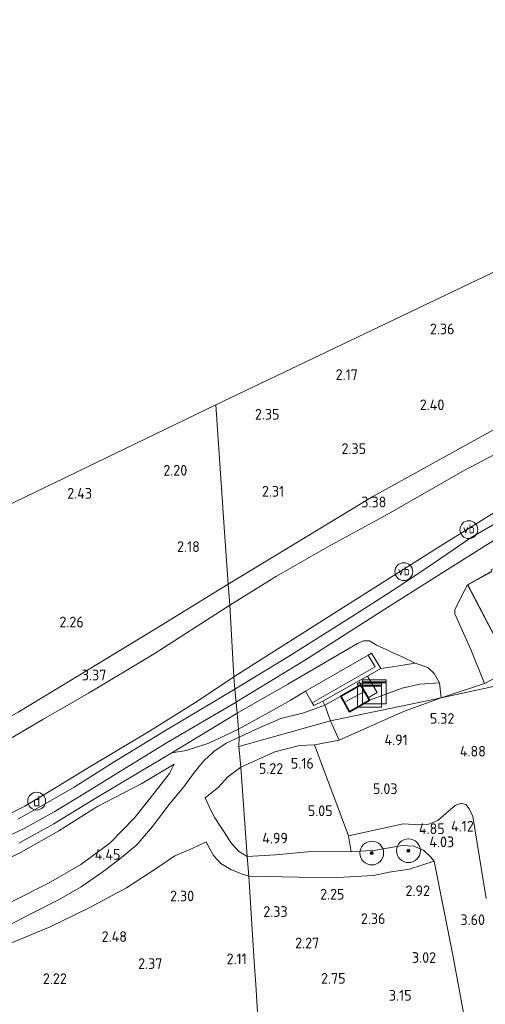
# Model space of a CAD drawing. Extents: x 141961 to 144947, y 416202 to 417778.
# Tile 22 of 122: x 142241 to 142319, y 417088 to 417254. Entities that reach past the tile are written whole.
import ezdxf
from ezdxf.enums import TextEntityAlignment as Align
from ezdxf.lldxf.tags import DXFTag

# ---------------------------------------------------------------- set-up
doc = ezdxf.new("R2010")
doc.units = 0
for name, color, linetype, lineweight in [('B-ME-GR-BOOM-S', 90, 'Continuous', 25), ('B-ME-GR-GRAS-GV', 60, 'Continuous', 13), ('B-ME-GR-STRUIK-GV', 90, 'Continuous', 13), ('B-ME-GW-TALUD_KRUIN-G', 90, 'Continuous', 18), ('B-ME-GW-TALUD_TEEN-G', 90, 'Continuous', 18), ('B-ME-IE-MEUBILAIR_DIJKPAAL-S', 7, 'Continuous', 25), ('B-ME-IE-MEUBILAIR_WEGMEUBILAIR-S', 7, 'Continuous', 25), ('B-ME-IE-MEUBILAIR_WEGMEUBILAIR_SPEELTOESTEL-GV', 7, 'Continuous', 18), ('B-ME-IE-TERREINAFSCHEIDING_KUNSTMATIG_HEKWERK-G', 20, 'IE-TERREINAFSCHEIDING-KUNSTMATIG', 18), ('B-ME-KG-GRENS_OPNAME-G', 210, 'KG-OPNAME', 18), ('B-ME-KG-KADASTRAAL_DAKRAND-G', 170, 'Continuous', 18), ('B-ME-KG-KADASTRAAL_NOK-G', 10, 'Continuous', 18), ('B-ME-OG-BEBOUWING_HORECA-GV', 7, 'Continuous', 18), ('B-ME-OG-BEBOUWING_SCHUUR-GV', 7, 'Continuous', 35), ('B-ME-OG-HOOGTEPUNT-S', 7, 'Continuous', 25), ('B-ME-OG-TERREIN_GROEN_TUIN-GV', 7, 'Continuous', 18), ('B-ME-VH-VERHARDING_ASFALT-GV', 252, 'Continuous', 18), ('B-ME-VH-VERHARDING_HALFVERHARDING-GV', 252, 'Continuous', 18), ('B-ME-VH-VERHARDING_HOUTSNIPPERS-GV', 252, 'Continuous', 18), ('B-ME-VH-VERHARDING_STRAATBAKSTEEN-GV', 252, 'Continuous', 18), ('B-ME-VW-VERKEERSTEKEN_DRAAGCONSTRUCTIE-S', 7, 'Continuous', 25), ('B-ME-WH-WINTERBED-G', 150, 'WH-WINTERBED', 18)]:
    doc.layers.add(name, color=color, linetype=linetype, lineweight=lineweight)
doc.styles.add('NLCS-ISO', font='NLCS-ISO.ttf')
doc.styles.add('NLCS-ISO-ANNOTATIVE-T18', font='NLCS-ISO.ttf', dxfattribs={"height": 1.8})
doc.styles.get("Standard").update_dxf_attribs({"font": 'arial.ttf'})
doc.linetypes.add('IE-TERREINAFSCHEIDING-KUNSTMATIG', pattern='A,4,[82,NLCS.SHX,S=0.75,R=90,X=0,Y=0],4,-2', length=10)
tags = doc.linetypes.add('KG-OPNAME', pattern='A,5.5,-2,["O",Standard,S=1.8,R=0,X=-0.5,Y=-0.9],-2,5.5,-2,[5,NLCS.SHX,S=0.75,R=0,X=0,Y=0],-2', length=19).pattern_tags.tags
tags[6] = DXFTag(74, 10)
tags = doc.linetypes.add('WH-WINTERBED', pattern='A,6,-3.5,["WB",Standard,S=1.8,R=0,X=-1.5,Y=-0.9],-3.5,6,-3.5,6,-3.5,6,-3.5,6,-3.5', length=51).pattern_tags.tags
tags[6] = DXFTag(74, 10)

# ---------------------------------------------------------------- blocks, each defined once
blk = doc.blocks.new('SAL-HOOGTELABEL-SO')
at = {"color": 0, "linetype": 'ByBlock', "lineweight": -2, "style": 'NLCS-ISO-ANNOTATIVE-T18'}
blk.add_attdef('HOOGTE', text='', height=1.8, dxfattribs=at).set_placement((2.79, 0), align=Align.RIGHT)
blk = doc.blocks.new('SGR-BOOM_01-SO')
at = {"linetype": 'ByBlock', "lineweight": 18}
h = blk.add_hatch(color=0, dxfattribs=at)
h.dxf.hatch_style = 1
edge = h.paths.add_edge_path()
edge.add_arc((0, 0), 0.25, 0, 360)
at = {"color": 0, "linetype": 'ByBlock', "lineweight": 18}
for radius in [2, 0.25]:
    blk.add_circle((0, 0), radius, dxfattribs=at)
blk = doc.blocks.new('SKL-DATA_KAST-SO')
at = {"color": 0, "linetype": 'ByBlock', "lineweight": 18}
for points in [[(-2, 2), (2, 2), (2, 1.68), (-2, 1.68)], [(-2, 1.52), (2, 1.52), (2, -2), (-2, -2)]]:
    blk.add_lwpolyline(points, close=True, dxfattribs=at)
blk = doc.blocks.new('SIE-DIJKPAAL-SO')
at = {"color": 0, "linetype": 'ByBlock', "lineweight": 18}
blk.add_circle((0, 0), 1.5, dxfattribs=at)
at = {"color": 0, "linetype": 'ByBlock', "lineweight": 18, "style": 'NLCS-ISO'}
blk.add_text('d', height=1.8, dxfattribs=at).set_placement((0, 0), align=Align.MIDDLE_CENTER)
blk = doc.blocks.new('SIE-WEG_PAAL_VERKEERSBORD-SO')
at = {"color": 0, "linetype": 'ByBlock', "lineweight": 18}
blk.add_circle((0, 0), 1.5, dxfattribs=at)
at = {"color": 0, "linetype": 'ByBlock', "lineweight": 18, "style": 'NLCS-ISO'}
blk.add_text('vb', height=1.5, dxfattribs=at).set_placement((0, 0.13), align=Align.MIDDLE_CENTER)

msp = doc.modelspace()

# ---------------------------------------------------------------- linework, layer by layer
at = {"layer": 'B-ME-GR-GRAS-GV'}
for points in [[(142300.02, 417173.54, 3.55), (142275.68, 417158.8, 3.28), (142274.98, 417168.39, 2.52), (142273.58, 417189.01, 2.21), (142360.18, 417230.32, 3.63), (142384.03, 417236.22, 4.1), (142385.16, 417229.59, 4.18), (142385.72, 417219.42, 4.5), (142384.36, 417217.76, 4.21), (142382.96, 417214.54, 4.22), (142382.04, 417211.68, 4.23), (142379.79, 417209.74, 4.19), (142369.9, 417206.33, 4.2), (142354.36, 417200.9, 3.99), (142346.92, 417197.8, 4.09), (142338.51, 417193.9, 3.83), (142320.35, 417184.78, 3.79)], [(142283.78, 417160.13, 3.38), (142275.93, 417155.25, 3.37), (142275.68, 417158.8, 3.28), (142300.02, 417173.54, 3.55), (142320.35, 417184.78, 3.79), (142338.51, 417193.9, 3.83), (142346.92, 417197.8, 4.09), (142365.96, 417197.86, 7.08), (142366.07, 417197.23, 7.07), (142366.61, 417193.86, 7.02), (142354.02, 417193.59, 5.12), (142349.14, 417193.33, 4.51), (142345.59, 417192.62, 4.15), (142341.59, 417191.05, 4.14), (142329.27, 417185.25, 3.97), (142315.16, 417177.82, 3.94), (142302.91, 417170.81, 3.7), (142292.44, 417165.07, 3.55)], [(142293.98, 417154.19, 7.52), (142276.64, 417143.19, 7.6), (142275.93, 417155.25, 3.37), (142283.78, 417160.13, 3.38), (142292.44, 417165.07, 3.55), (142302.91, 417170.81, 3.7), (142315.16, 417177.82, 3.94), (142329.27, 417185.25, 3.97), (142341.59, 417191.05, 4.14), (142345.59, 417192.62, 4.15), (142349.14, 417193.33, 4.51), (142354.02, 417193.59, 5.12), (142366.61, 417193.86, 7.02), (142366.73, 417192.77, 7.46), (142341.89, 417182.02, 7.32), (142331.07, 417176.9, 7.39), (142321.09, 417171.25, 7.39), (142311.33, 417165.18, 7.43)], [(142286.09, 417146.81, 7.53), (142276.78, 417141.12, 7.55), (142276.64, 417143.19, 7.6), (142293.98, 417154.19, 7.52), (142311.33, 417165.18, 7.43), (142321.09, 417171.25, 7.39), (142331.07, 417176.9, 7.39), (142341.89, 417182.02, 7.32), (142366.73, 417192.77, 7.46), (142369.56, 417193.97, 7.35), (142369.89, 417192.89, 7.39), (142361.25, 417188.58, 7.42), (142348.92, 417183.13, 7.36), (142338.68, 417178.67, 7.35), (142332.83, 417175.83, 7.37), (142327.87, 417173.24, 7.39), (142322.3, 417169.96, 7.41), (142316.59, 417166.67, 7.39), (142309.62, 417161.88, 7.35), (142303.46, 417157.79, 7.39), (142296.45, 417153.3, 7.52)], [(142289.82, 417138.85, 7.26), (142290.11, 417138.35, 7.24), (142291.59, 417139.13, 7.14), (142291.96, 417138.45, 7.09), (142288.41, 417137.15, 7.35), (142284.53, 417136.19, 7.31), (142280.24, 417134.33, 7.39), (142277.49, 417133.06, 7.2), (142277.38, 417134.41, 7.41), (142282.41, 417137.15, 7.4), (142286.12, 417139.21, 7.36), (142288.71, 417140.79, 7.33)], [(142292.92, 417135.79, 6.54), (142277.46, 417131.48, 6.65), (142277.49, 417133.06, 7.2), (142280.24, 417134.33, 7.39), (142284.53, 417136.19, 7.31), (142288.41, 417137.15, 7.35), (142291.96, 417138.45, 7.09)], [(142283.53, 417130.58, 5.39), (142277.82, 417128, 5.49), (142277.46, 417131.48, 6.65), (142292.92, 417135.79, 6.54), (142294.36, 417132.52, 5.36), (142290.2, 417131.77, 5.3), (142287.7, 417131.63, 5.4)], [(142245.4, 417108.45, 4.29), (142239.06, 417105.25, 4.3), (142233.12, 417102.78, 4.3), (142226.58, 417101.05, 4.3), (142220.7, 417100.49, 4.44), (142216.31, 417100.97, 4.52), (142216.57, 417108.09, 7.5), (142219.94, 417107.23, 7.39), (142222.54, 417107.17, 7.36), (142228.11, 417108.32, 7.45), (142231.94, 417109.6, 7.51), (142235.45, 417111.05, 7.46), (142240.81, 417113.66, 7.42), (142247.14, 417117.3, 7.34), (142253.57, 417121.33, 7.42), (142261.15, 417125.25, 7.32), (142266.55, 417128.49, 7.11), (142265.78, 417126.91, 6.81), (142263.37, 417123.84, 6.05), (142259.96, 417119.54, 5.3), (142255.77, 417115.21, 4.59), (142250.86, 417111.61, 4.29)], [(142308.53, 417114.03, 4.44), (142309.73, 417112.88, 4.12), (142310.33, 417112.19, 3.96), (142306.17, 417110.81, 3.17), (142302.79, 417110.3, 3.07), (142300.11, 417109.73, 2.83), (142293.1, 417109.35, 2.63), (142279.14, 417109.63, 2.49), (142278.84, 417112.98, 5.03), (142283.62, 417113.22, 4.88), (142289.68, 417113.82, 4.92), (142296.35, 417113.76, 4.83), (142300.52, 417114, 4.82), (142304.99, 417114.82, 4.56), (142306.9, 417114.72, 4.49)], [(142310.33, 417112.19, 3.96), (142313.52, 417096.06, 3.53), (142318.3, 417070.23, 3.33), (142315.52, 417072.85, 3.34), (142307.97, 417071.03, 3.2), (142305.45, 417070.54, 3), (142304.56, 417072.24, 2.86), (142299, 417071.33, 2.88), (142299.17, 417069.6, 2.93), (142285.2, 417067.16, 2.91), (142281.85, 417066.43, 2.98), (142281.26, 417075.76, 2.66), (142280.85, 417083.45, 2.45), (142280.62, 417085.77, 2.8), (142280.59, 417086.75, 3), (142280.31, 417091.4, 2.9), (142280.07, 417095.24, 2.37), (142279.14, 417109.63, 2.49), (142293.1, 417109.35, 2.63), (142300.11, 417109.73, 2.83), (142302.79, 417110.3, 3.07), (142306.17, 417110.81, 3.17)]]:
    msp.add_polyline3d(points, close=True, dxfattribs=at)
for points in [[(142219.35, 417162.79, 2.39), (142273.58, 417189.01, 2.21), (142274.98, 417168.39, 2.52), (142275.68, 417158.8, 3.28), (142263.73, 417151.43, 3.27), (142250.72, 417143.56, 3.28), (142240.33, 417137.23, 3.29)], [(142240.33, 417137.23, 3.29), (142250.72, 417143.56, 3.28), (142263.73, 417151.43, 3.27), (142275.68, 417158.8, 3.28), (142275.93, 417155.25, 3.37), (142263.2, 417147.08, 3.46), (142252.18, 417140.43, 3.57), (142244.49, 417135.99, 3.49), (142239.02, 417132.81, 3.45)], [(142239.02, 417132.81, 3.45), (142244.49, 417135.99, 3.49), (142252.18, 417140.43, 3.57), (142263.2, 417147.08, 3.46), (142275.93, 417155.25, 3.37), (142276.64, 417143.19, 7.6), (142270.52, 417139.1, 7.62), (142262.41, 417134.05, 7.54), (142251.84, 417127.72, 7.59), (142246.77, 417124.61, 7.56), (142241.41, 417121.41, 7.61), (142238.24, 417119.78, 7.61)], [(142238.24, 417119.78, 7.61), (142241.41, 417121.41, 7.61), (142246.77, 417124.61, 7.56), (142251.84, 417127.72, 7.59), (142262.41, 417134.05, 7.54), (142270.52, 417139.1, 7.62), (142276.64, 417143.19, 7.6), (142276.78, 417141.12, 7.55), (142265.39, 417134.33, 7.55), (142256.48, 417128.89, 7.58), (142249.74, 417124.63, 7.46), (142244.46, 417121.59, 7.47), (142240.27, 417119.23, 7.46)], [(142240.44, 417115.2, 7.52), (142246.32, 417118.48, 7.55), (142253.01, 417122.55, 7.47), (142261.1, 417127.39, 7.45), (142266.17, 417130.43, 7.43), (142268.62, 417130.82, 7.34), (142272.43, 417132.03, 7.42), (142277.38, 417134.41, 7.41), (142277.49, 417133.06, 7.2), (142275.33, 417132.05, 7.4), (142273.27, 417130.63, 7.4), (142271.54, 417128.99, 7.41), (142270.01, 417127.14, 7.16), (142268.23, 417124.68, 6.74), (142265.91, 417121.93, 6.48), (142262.95, 417118, 5.57), (142260.3, 417114.94, 5.06), (142257.35, 417112.52, 4.68), (142254.4, 417110.28, 4.44), (142250.92, 417107.84, 4.24), (142247.19, 417105.74, 4.17), (142242.88, 417103.55, 4.16), (142237.89, 417100.96, 4.12)], [(142237.89, 417100.96, 4.12), (142242.88, 417103.55, 4.16), (142247.19, 417105.74, 4.17), (142250.92, 417107.84, 4.24), (142254.4, 417110.28, 4.44), (142257.35, 417112.52, 4.68), (142260.3, 417114.94, 5.06), (142262.95, 417118, 5.57), (142265.91, 417121.93, 6.48), (142268.23, 417124.68, 6.74), (142270.01, 417127.14, 7.16), (142271.54, 417128.99, 7.41), (142273.27, 417130.63, 7.4), (142275.33, 417132.05, 7.4), (142277.49, 417133.06, 7.2), (142277.46, 417131.48, 6.65), (142277.82, 417128, 5.49), (142275.62, 417126.37, 5.42), (142274, 417124.55, 5.42), (142271.82, 417122.82, 5.24), (142272.8, 417120.67, 5.23), (142273.43, 417119.44, 5.16), (142274.35, 417118, 5.15), (142275.14, 417116.82, 5.06), (142276.08, 417115.35, 5.03), (142277.4, 417113.84, 5.03), (142278.84, 417112.98, 5.03), (142279.14, 417109.63, 2.49), (142277.91, 417110.05, 2.64), (142276.13, 417110.78, 2.69), (142274.45, 417111.78, 2.73), (142273.21, 417113.15, 2.85), (142272.56, 417114.27, 2.92), (142271.98, 417115.41, 3.16), (142269.61, 417114.33, 3.03), (142266.69, 417113.09, 2.98), (142263.52, 417110.95, 2.93), (142258.55, 417107.69, 2.84), (142252.29, 417104.31, 2.81), (142245.69, 417101.1, 2.85), (142239.06, 417098.37, 2.8)], [(142239.06, 417105.25, 4.3), (142245.4, 417108.45, 4.29), (142250.86, 417111.61, 4.29), (142255.77, 417115.21, 4.59), (142259.96, 417119.54, 5.3), (142263.37, 417123.84, 6.05), (142265.78, 417126.91, 6.81), (142266.55, 417128.49, 7.11), (142261.15, 417125.25, 7.32), (142253.57, 417121.33, 7.42), (142247.14, 417117.3, 7.34), (142240.81, 417113.66, 7.42), (142235.45, 417111.05, 7.46)], [(142318.3, 417070.23, 3.33), (142313.52, 417096.06, 3.53), (142310.33, 417112.19, 3.96), (142309.73, 417112.88, 4.12), (142308.53, 417114.03, 4.44), (142306.9, 417114.72, 4.49), (142304.99, 417114.82, 4.56), (142300.52, 417114, 4.82), (142296.35, 417113.76, 4.83), (142295.95, 417116.41, 4.92), (142305.13, 417118.45, 5), (142307.87, 417118.28, 5.09), (142309.3, 417118.36, 5.11), (142310.95, 417119, 5.06), (142312.29, 417120.17, 4.99), (142313.88, 417121.52, 4.83), (142314.87, 417121.93, 4.7), (142315.65, 417121.71, 4.61), (142316.25, 417121, 4.5), (142316.86, 417119.71, 4.36), (142319.11, 417105.89, 3.87)], [(142239.06, 417098.37, 2.8), (142245.69, 417101.1, 2.85), (142252.29, 417104.31, 2.81), (142258.55, 417107.69, 2.84), (142263.52, 417110.95, 2.93), (142266.69, 417113.09, 2.98), (142269.61, 417114.33, 3.03), (142271.98, 417115.41, 3.16), (142272.56, 417114.27, 2.92), (142273.21, 417113.15, 2.85), (142274.45, 417111.78, 2.73), (142276.13, 417110.78, 2.69), (142277.91, 417110.05, 2.64), (142279.14, 417109.63, 2.49), (142280.07, 417095.24, 2.37), (142280.31, 417091.4, 2.9), (142280.59, 417086.75, 3)]]:
    msp.add_polyline3d(points, dxfattribs=at)
at = {"layer": 'B-ME-GR-STRUIK-GV'}
for points in [[(142304.95, 417141.31, 6.79), (142299.47, 417139.25, 7.15), (142299.22, 417139.68, 7.15), (142300.75, 417140.59, 7.05), (142299.11, 417143.32, 7.25), (142301.37, 417144.61, 7.16), (142303.34, 417144.89, 7.19), (142307.12, 417145.49, 6.95), (142309.26, 417144.77, 6.57), (142310.37, 417143.75, 6.38), (142311.24, 417142.21, 6.06), (142307.95, 417141.95, 6.47)], [(142294.61, 417139.95, 7.15), (142291.96, 417138.45, 7.09), (142291.59, 417139.13, 7.14), (142297.66, 417142.51, 7.23), (142297.99, 417141.86, 7.15)], [(142311.52, 417139.68, 5.78), (142292.92, 417135.79, 6.54), (142291.96, 417138.45, 7.09), (142294.61, 417139.95, 7.15), (142296.08, 417137.33, 7.15), (142297.96, 417138.4, 7.15), (142299.47, 417139.25, 7.15), (142304.95, 417141.31, 6.79), (142307.95, 417141.95, 6.47), (142311.24, 417142.21, 6.06)], [(142305.2, 417137.34, 5.65), (142294.36, 417132.52, 5.36), (142292.92, 417135.79, 6.54), (142311.52, 417139.68, 5.78)]]:
    msp.add_polyline3d(points, close=True, dxfattribs=at)
at = {"layer": 'B-ME-GW-TALUD_KRUIN-G'}
for points in [[(142311.52, 417139.68, 5.78), (142311.24, 417142.21, 6.06), (142307.95, 417141.95, 6.47), (142304.95, 417141.31, 6.79), (142299.47, 417139.25, 7.15)], [(142277.49, 417133.06, 7.2), (142280.24, 417134.33, 7.39), (142284.53, 417136.19, 7.31), (142288.41, 417137.15, 7.35), (142291.96, 417138.45, 7.09), (142294.61, 417139.95, 7.15)], [(142237.89, 417100.96, 4.12), (142242.88, 417103.55, 4.16), (142247.19, 417105.74, 4.17), (142250.92, 417107.84, 4.24), (142254.4, 417110.28, 4.44), (142257.35, 417112.52, 4.68), (142260.3, 417114.94, 5.06), (142262.95, 417118, 5.57), (142265.91, 417121.93, 6.48), (142268.23, 417124.68, 6.74), (142270.01, 417127.14, 7.16), (142271.54, 417128.99, 7.41), (142273.27, 417130.63, 7.4), (142275.33, 417132.05, 7.4), (142277.49, 417133.06, 7.2)], [(142266.55, 417128.49, 7.11), (142261.15, 417125.25, 7.32), (142253.57, 417121.33, 7.42), (142247.14, 417117.3, 7.34), (142240.81, 417113.66, 7.42), (142235.45, 417111.05, 7.46), (142231.94, 417109.6, 7.51), (142228.11, 417108.32, 7.45), (142222.54, 417107.17, 7.36), (142219.94, 417107.23, 7.39), (142216.57, 417108.09, 7.5)], [(142278.84, 417112.98, 5.03), (142277.4, 417113.84, 5.03), (142276.08, 417115.35, 5.03), (142275.14, 417116.82, 5.06), (142274.35, 417118, 5.15), (142273.43, 417119.44, 5.16), (142272.8, 417120.67, 5.23), (142271.82, 417122.82, 5.24)], [(142310.33, 417112.19, 3.96), (142309.73, 417112.88, 4.12), (142308.53, 417114.03, 4.44), (142306.9, 417114.72, 4.49), (142304.99, 417114.82, 4.56), (142300.52, 417114, 4.82), (142296.35, 417113.76, 4.83), (142289.68, 417113.82, 4.92), (142283.62, 417113.22, 4.88), (142278.84, 417112.98, 5.03)]]:
    msp.add_polyline3d(points, dxfattribs=at)
at = {"layer": 'B-ME-GW-TALUD_TEEN-G'}
for points in [[(142369.56, 417193.97, 7.35), (142366.61, 417193.86, 7.02), (142354.02, 417193.59, 5.12), (142349.14, 417193.33, 4.51), (142345.59, 417192.62, 4.15), (142341.59, 417191.05, 4.14), (142329.27, 417185.25, 3.97), (142315.16, 417177.82, 3.94), (142302.91, 417170.81, 3.7), (142292.44, 417165.07, 3.55), (142283.78, 417160.13, 3.38), (142275.93, 417155.25, 3.37)], [(142275.93, 417155.25, 3.37), (142263.2, 417147.08, 3.46), (142252.18, 417140.43, 3.57), (142244.49, 417135.99, 3.49), (142239.02, 417132.81, 3.45)], [(142277.82, 417128, 5.49), (142283.53, 417130.58, 5.39), (142287.7, 417131.63, 5.4), (142290.2, 417131.77, 5.3), (142294.36, 417132.52, 5.36), (142305.2, 417137.34, 5.65), (142311.52, 417139.68, 5.78)], [(142239.06, 417105.25, 4.3), (142245.4, 417108.45, 4.29), (142250.86, 417111.61, 4.29), (142255.77, 417115.21, 4.59), (142259.96, 417119.54, 5.3), (142263.37, 417123.84, 6.05), (142265.78, 417126.91, 6.81), (142266.55, 417128.49, 7.11)], [(142277.82, 417128, 5.49), (142275.62, 417126.37, 5.42), (142274, 417124.55, 5.42), (142271.82, 417122.82, 5.24)], [(142216.05, 417093.7, 3.13), (142220.29, 417093.89, 3), (142224.12, 417094.26, 2.84), (142226.87, 417094.79, 2.79), (142230.32, 417095.45, 2.79), (142234.15, 417096.74, 2.85), (142239.06, 417098.37, 2.8), (142245.69, 417101.1, 2.85), (142252.29, 417104.31, 2.81), (142258.55, 417107.69, 2.84), (142263.52, 417110.95, 2.93), (142266.69, 417113.09, 2.98), (142269.61, 417114.33, 3.03), (142271.98, 417115.41, 3.16), (142272.56, 417114.27, 2.92), (142273.21, 417113.15, 2.85), (142274.45, 417111.78, 2.73), (142276.13, 417110.78, 2.69), (142277.91, 417110.05, 2.64), (142279.14, 417109.63, 2.49)], [(142279.14, 417109.63, 2.49), (142293.1, 417109.35, 2.63), (142300.11, 417109.73, 2.83), (142302.79, 417110.3, 3.07), (142306.17, 417110.81, 3.17), (142310.33, 417112.19, 3.96)]]:
    msp.add_polyline3d(points, dxfattribs=at)
at = {"layer": 'B-ME-IE-MEUBILAIR_WEGMEUBILAIR_SPEELTOESTEL-GV'}
for points in [[(142295.95, 417116.41, 4.92), (142296.35, 417113.76, 4.83), (142289.68, 417113.82, 4.92), (142283.62, 417113.22, 4.88), (142278.84, 417112.98, 5.03), (142277.82, 417128, 5.49), (142283.53, 417130.58, 5.39), (142287.7, 417131.63, 5.4), (142290.2, 417131.77, 5.3), (142291.89, 417127.23, 5.24), (142293.14, 417123.95, 5.25)], [(142277.82, 417128, 5.49), (142278.84, 417112.98, 5.03), (142277.4, 417113.84, 5.03), (142276.08, 417115.35, 5.03), (142275.14, 417116.82, 5.06), (142274.35, 417118, 5.15), (142273.43, 417119.44, 5.16), (142272.8, 417120.67, 5.23), (142271.82, 417122.82, 5.24), (142274, 417124.55, 5.42), (142275.62, 417126.37, 5.42)]]:
    msp.add_polyline3d(points, close=True, dxfattribs=at)
at = {"layer": 'B-ME-IE-TERREINAFSCHEIDING_KUNSTMATIG_HEKWERK-G'}
for points in [[(142275.68, 417158.8, 3.28), (142300.02, 417173.54, 3.55), (142320.35, 417184.78, 3.79), (142338.51, 417193.9, 3.83), (142346.92, 417197.8, 4.09)], [(142276.64, 417143.19, 7.6), (142293.98, 417154.19, 7.52), (142311.33, 417165.18, 7.43), (142321.09, 417171.25, 7.39), (142331.07, 417176.9, 7.39), (142341.89, 417182.02, 7.32), (142366.73, 417192.77, 7.46)], [(142275.68, 417158.8, 3.28), (142263.73, 417151.43, 3.27), (142250.72, 417143.56, 3.28), (142240.33, 417137.23, 3.29), (142234.86, 417134.16, 3.28), (142232.23, 417132.8, 3.29), (142229.68, 417131.55, 3.29), (142226.95, 417130.49, 3.29), (142224.26, 417130, 3.29), (142221.67, 417130.09, 3.33), (142219.81, 417130.73, 3.34), (142218.11, 417131.86, 3.34), (142216.12, 417132.87, 3.34), (142213.17, 417135.84, 3.26), (142208.8, 417140.49, 3.23), (142202.6, 417147.26, 3.12), (142196.47, 417154.1, 3.03), (142187.74, 417163.66, 2.99), (142179.4, 417173.06, 2.96), (142175.44, 417177.34, 3), (142172.02, 417181.03, 3.02)], [(142238.24, 417119.78, 7.61), (142241.41, 417121.41, 7.61), (142246.77, 417124.61, 7.56), (142251.84, 417127.72, 7.59), (142262.41, 417134.05, 7.54), (142270.52, 417139.1, 7.62), (142276.64, 417143.19, 7.6)]]:
    msp.add_polyline3d(points, dxfattribs=at)
at = {"layer": 'B-ME-KG-GRENS_OPNAME-G'}
for points in [[(142273.58, 417189.01, 2.21), (142219.35, 417162.79, 2.39), (142198.1, 417183.77, 2.45), (142162.15, 417219.55, 2.21), (142160.85, 417220.65, 1.59), (142159.73, 417221.92, 1.54), (142158.03, 417224.23, 2.36), (142150.38, 417232.24, 2.37), (142137.78, 417244.6, 2.61), (142102.27, 417278.99, 3.56)], [(142360.18, 417230.32, 3.63), (142273.58, 417189.01, 2.21)]]:
    msp.add_polyline3d(points, dxfattribs=at)
at = {"layer": 'B-ME-KG-KADASTRAAL_DAKRAND-G'}
for points in [[(142334.37, 417148.59, 7.66), (142333.58, 417150.09, 7.66), (142325.07, 417145.39, 7.54), (142323.65, 417148.41, 7.64), (142321.85, 417147.52, 7.52), (142316.02, 417158.69, 7.38), (142319.99, 417160.88, 7.48), (142319.95, 417161.21, 10.94), (142323.1, 417162.88, 10.74), (142328.98, 417165.97, 10.74), (142329, 417165.9, 11.63), (142339.05, 417171.3, 11.63), (142339.14, 417171.04, 11), (142342.9, 417173.03, 11.02), (142346.83, 417165.47, 11.05), (142345.94, 417164.94, 11.06), (142349.53, 417158.14, 11.06), (142349.02, 417157.84, 7.66), (142349.56, 417156.86, 7.66)], [(142297.97, 417141.8, 9.4), (142294.67, 417139.93, 9.4), (142296.1, 417137.4, 9.4), (142297.94, 417138.44, 9.4), (142299.4, 417139.27, 9.4)]]:
    msp.add_polyline3d(points, close=True, dxfattribs=at)
at = {"layer": 'B-ME-KG-KADASTRAAL_NOK-G'}
msp.add_polyline3d([(142295.48, 417139.03, 10.62), (142298.53, 417140.68, 10.62)], dxfattribs=at)
at = {"layer": 'B-ME-OG-BEBOUWING_HORECA-GV'}
msp.add_polyline3d([(142321.83, 417147.45, 5.28), (142315.95, 417158.71, 7.26), (142319.94, 417160.91, 7.49)], dxfattribs=at)
at = {"layer": 'B-ME-OG-BEBOUWING_SCHUUR-GV'}
msp.add_polyline3d([(142297.96, 417138.4, 7.15), (142296.08, 417137.33, 7.15), (142294.61, 417139.95, 7.15), (142297.99, 417141.86, 7.15), (142299.22, 417139.68, 7.15), (142299.47, 417139.25, 7.15)], close=True, dxfattribs=at)
at = {"layer": 'B-ME-OG-TERREIN_GROEN_TUIN-GV'}
msp.add_polyline3d([(142315.95, 417158.71, 7.26), (142321.83, 417147.45, 5.28), (142323.63, 417148.34, 5.28), (142325.04, 417145.33, 4.63), (142318.81, 417142.05, 5.48), (142316.53, 417147.81, 6.38), (142313.83, 417153.83, 6.99), (142313.84, 417154.45, 7.03), (142314.84, 417156.57, 7.12)], close=True, dxfattribs=at)
at = {"layer": 'B-ME-VH-VERHARDING_ASFALT-GV'}
for points in [[(142319.94, 417160.91, 7.49), (142315.95, 417158.71, 7.26), (142314.84, 417156.57, 7.12), (142313.84, 417154.45, 7.03), (142313.83, 417153.83, 6.99), (142316.53, 417147.81, 6.38), (142318.81, 417142.05, 5.48), (142311.52, 417139.68, 5.78), (142311.24, 417142.21, 6.06), (142310.37, 417143.75, 6.38), (142309.26, 417144.77, 6.57), (142307.12, 417145.49, 6.95), (142304.86, 417146.62, 7.23), (142303.3, 417147.32, 7.3), (142302.79, 417147.55, 7.32), (142300.61, 417148.55, 7.42), (142299.44, 417149.26, 7.47), (142298.46, 417149.24, 7.41), (142297.45, 417148.82, 7.37), (142285.73, 417141.96, 7.44), (142277.16, 417137.09, 7.43), (142276.78, 417141.12, 7.55), (142286.09, 417146.81, 7.53), (142296.45, 417153.3, 7.52), (142303.46, 417157.79, 7.39), (142309.62, 417161.88, 7.35), (142316.59, 417166.67, 7.39), (142322.3, 417169.96, 7.41)], [(142240.27, 417119.23, 7.46), (142244.46, 417121.59, 7.47), (142249.74, 417124.63, 7.46), (142256.48, 417128.89, 7.58), (142265.39, 417134.33, 7.55), (142276.78, 417141.12, 7.55), (142277.16, 417137.09, 7.43), (142266.17, 417130.43, 7.43), (142261.1, 417127.39, 7.45), (142253.01, 417122.55, 7.47), (142246.32, 417118.48, 7.55), (142240.44, 417115.2, 7.52)]]:
    msp.add_polyline3d(points, dxfattribs=at)
at = {"layer": 'B-ME-VH-VERHARDING_HALFVERHARDING-GV'}
for points in [[(142351.61, 417148.37, 4.13), (142311.52, 417139.68, 5.78), (142318.81, 417142.05, 5.48), (142325.04, 417145.33, 4.63), (142333.56, 417150.03, 4.63), (142334.36, 417148.53, 4.63), (142334.82, 417147.53, 4.63), (142334.96, 417147.59, 4.63), (142335.67, 417146.4, 4.63), (142337.46, 417147.34, 4.64), (142337.28, 417147.65, 4.64), (142342.57, 417150.38, 4.64), (142342.11, 417151.24, 4.64), (142344.73, 417152.62, 4.63), (142344.11, 417153.84, 4.45), (142349.18, 417156.6, 4.36), (142349.63, 417156.84, 4.35), (142352.27, 417153.5, 4.19), (142352.76, 417151.35, 4.1), (142352.44, 417149.76, 4.15)], [(142303.3, 417147.32, 7.3), (142304.86, 417146.62, 7.23), (142307.12, 417145.49, 6.95), (142303.34, 417144.89, 7.19), (142301.37, 417144.61, 7.16), (142299.78, 417147.19, 7.34), (142299.21, 417146.84, 7.34), (142288.71, 417140.79, 7.33), (142286.12, 417139.21, 7.36), (142282.41, 417137.15, 7.4), (142277.38, 417134.41, 7.41), (142277.16, 417137.09, 7.43), (142285.73, 417141.96, 7.44), (142297.45, 417148.82, 7.37), (142298.46, 417149.24, 7.41), (142299.44, 417149.26, 7.47), (142300.61, 417148.55, 7.42), (142302.79, 417147.55, 7.32)], [(142300.75, 417140.59, 7.05), (142299.22, 417139.68, 7.15), (142297.99, 417141.86, 7.15), (142297.66, 417142.51, 7.23), (142299.11, 417143.32, 7.25)], [(142268.62, 417130.82, 7.34), (142266.17, 417130.43, 7.43), (142277.16, 417137.09, 7.43), (142277.38, 417134.41, 7.41), (142272.43, 417132.03, 7.42)]]:
    msp.add_polyline3d(points, close=True, dxfattribs=at)
msp.add_polyline3d([(142319.11, 417105.89, 3.87), (142316.86, 417119.71, 4.36), (142316.25, 417121, 4.5), (142315.65, 417121.71, 4.61), (142314.87, 417121.93, 4.7), (142313.88, 417121.52, 4.83), (142312.29, 417120.17, 4.99), (142310.95, 417119, 5.06), (142309.3, 417118.36, 5.11), (142307.87, 417118.28, 5.09), (142305.13, 417118.45, 5), (142295.95, 417116.41, 4.92), (142293.14, 417123.95, 5.25), (142291.89, 417127.23, 5.24), (142290.2, 417131.77, 5.3), (142294.36, 417132.52, 5.36), (142305.2, 417137.34, 5.65), (142311.52, 417139.68, 5.78), (142351.61, 417148.37, 4.13)], dxfattribs=at)
at = {"layer": 'B-ME-VH-VERHARDING_HOUTSNIPPERS-GV'}
msp.add_polyline3d([(142300.39, 417144.88, 7.22), (142289.82, 417138.85, 7.26), (142288.71, 417140.79, 7.33), (142299.21, 417146.84, 7.34)], close=True, dxfattribs=at)
at = {"layer": 'B-ME-VH-VERHARDING_STRAATBAKSTEEN-GV'}
msp.add_polyline3d([(142291.59, 417139.13, 7.14), (142290.11, 417138.35, 7.24), (142289.82, 417138.85, 7.26), (142300.39, 417144.88, 7.22), (142299.21, 417146.84, 7.34), (142299.78, 417147.19, 7.34), (142301.37, 417144.61, 7.16), (142299.11, 417143.32, 7.25), (142297.66, 417142.51, 7.23)], close=True, dxfattribs=at)
at = {"layer": 'B-ME-WH-WINTERBED-G'}
for points in [[(142321.77, 417167.03, 7.37), (142311.54, 417160.58, 7.38), (142302.18, 417154.68, 7.37), (142288.7, 417146.05, 7.39), (142277.09, 417139, 7.36), (142276.99, 417138.94, 7.36)], [(142276.99, 417138.94, 7.36), (142265.38, 417132.16, 7.54), (142257.53, 417127.3, 7.55), (142251.92, 417123.82, 7.55), (142246.4, 417120.45, 7.54), (142241.32, 417117.67, 7.53), (142236.67, 417115.46, 7.53)]]:
    msp.add_polyline3d(points, dxfattribs=at)

# ---------------------------------------------------------------- block references
at = {"layer": 'B-ME-GR-BOOM-S'}
for p in [(142299.84, 417113.54, 3.45), (142306.02, 417113.93, 4.55)]:
    msp.add_blockref('SGR-BOOM_01-SO', p, dxfattribs=at)
at = {"layer": 'B-ME-IE-MEUBILAIR_DIJKPAAL-S'}
msp.add_blockref('SIE-DIJKPAAL-SO', (142243.43, 417122.28, 7.52), dxfattribs=at)
at = {"layer": 'B-ME-IE-MEUBILAIR_WEGMEUBILAIR-S'}
for p in [(142299.45, 417140.11, 7.25), (142300.28, 417140.68, 7.25)]:
    msp.add_blockref('SKL-DATA_KAST-SO', p, dxfattribs=at)
at = {"layer": 'B-ME-OG-HOOGTEPUNT-S'}
for p, values in [((142310.97, 417200.86, 2.36), {'HOOGTE': '2.36'}), ((142294.71, 417193.17, 2.17), {'HOOGTE': '2.17'}), ((142309.27, 417188.09, 2.4), {'HOOGTE': '2.40'}), ((142281.52, 417186.5, 2.35), {'HOOGTE': '2.35'}), ((142296.09, 417180.71, 2.35), {'HOOGTE': '2.35'}), ((142265.99, 417177.07, 2.2), {'HOOGTE': '2.20'}), ((142249.96, 417173.19, 2.43), {'HOOGTE': '2.43'}), ((142282.31, 417173.53, 2.31), {'HOOGTE': '2.31'}), ((142299.51, 417171.73, 3.38), {'HOOGTE': '3.38'}), ((142268.1, 417164.22, 2.18), {'HOOGTE': '2.18'}), ((142248.56, 417151.53, 2.26), {'HOOGTE': '2.26'}), ((142252.37, 417142.6, 3.37), {'HOOGTE': '3.37'}), ((142310.96, 417135.29, 5.32), {'HOOGTE': '5.32'}), ((142303.11, 417131.69, 4.91), {'HOOGTE': '4.91'}), ((142316.26, 417129.78, 4.88), {'HOOGTE': '4.88'}), ((142282.15, 417126.87, 5.22), {'HOOGTE': '5.22'}), ((142287.29, 417127.74, 5.16), {'HOOGTE': '5.16'}), ((142301.39, 417123.46, 5.03), {'HOOGTE': '5.03'}), ((142290.46, 417119.75, 5.05), {'HOOGTE': '5.05'}), ((142309.33, 417116.74, 4.85), {'HOOGTE': '4.85'}), ((142314.22, 417117.16, 4.12), {'HOOGTE': '4.12'}), ((142282.94, 417115.15, 4.99), {'HOOGTE': '4.99'}), ((142310.92, 417114.52, 4.03), {'HOOGTE': '4.03'}), ((142254.75, 417112.4, 4.45), {'HOOGTE': '4.45'}), ((142267.15, 417105.41, 2.3), {'HOOGTE': '2.30'}), ((142292.45, 417105.71, 2.25), {'HOOGTE': '2.25'}), ((142306.85, 417106.29, 2.92), {'HOOGTE': '2.92'}), ((142282.89, 417102.79, 2.33), {'HOOGTE': '2.33'}), ((142299.35, 417101.6, 2.36), {'HOOGTE': '2.36'}), ((142316.11, 417101.41, 3.6), {'HOOGTE': '3.60'}), ((142255.84, 417098.58, 2.48), {'HOOGTE': '2.48'}), ((142288.2, 417097.5, 2.27), {'HOOGTE': '2.27'}), ((142261.8, 417094.03, 2.37), {'HOOGTE': '2.37'}), ((142276.01, 417094.83, 2.11), {'HOOGTE': '2.11'}), ((142307.88, 417095.05, 3.02), {'HOOGTE': '3.02'}), ((142245.71, 417091.49, 2.22), {'HOOGTE': '2.22'}), ((142292.64, 417091.55, 2.75), {'HOOGTE': '2.75'}), ((142303.76, 417088.69, 3.15), {'HOOGTE': '3.15'})]:
    msp.add_blockref('SAL-HOOGTELABEL-SO', p, dxfattribs=at).add_auto_attribs(values)
at = {"layer": 'B-ME-VW-VERKEERSTEKEN_DRAAGCONSTRUCTIE-S'}
for p in [(142316.19, 417167.97, 7.4), (142305.24, 417160.91, 7.53)]:
    msp.add_blockref('SIE-WEG_PAAL_VERKEERSBORD-SO', p, dxfattribs=at)

doc.saveas('drawing.dxf')
